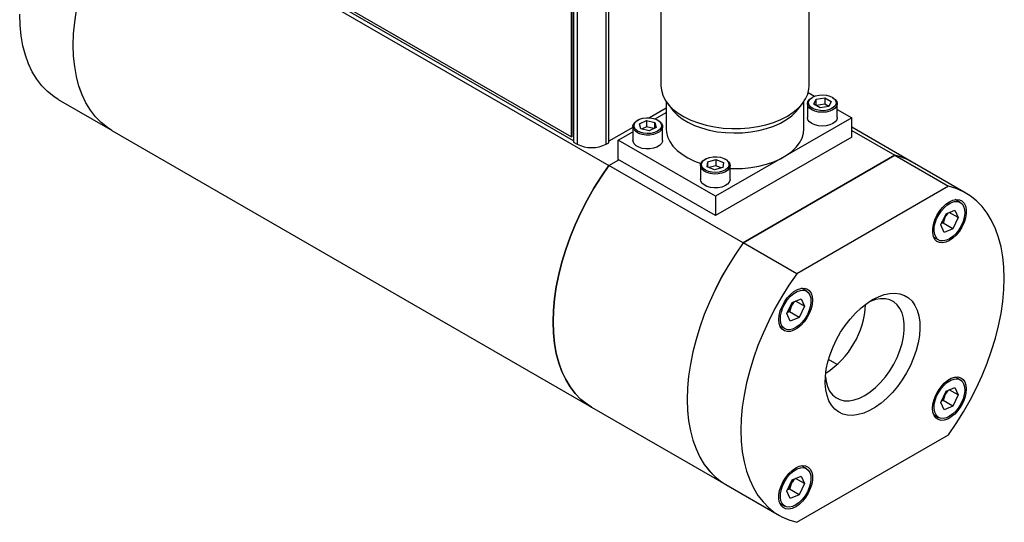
# Model space of a CAD drawing. Header units: inches. Extents: x 1.7 to 12.2, y 1.5 to 8.6.
# Tile 6 of 10: x 10 to 12.2, y 3.8 to 4.9. Entities that reach past the tile are written whole.
import ezdxf

# ---------------------------------------------------------------- set-up
doc = ezdxf.new("R2010")
doc.units = ezdxf.units.IN
doc.header["$MEASUREMENT"] = 0

msp = doc.modelspace()

# ---------------------------------------------------------------- linework, layer by layer
at = {"color": 7, "linetype": 'Continuous', "lineweight": 25}
for p, q in [((11.2434, 4.6783), (11.2434, 5.7336)), ((11.2452, 4.6793), (11.2452, 5.7347)), ((11.2481, 5.7381), (11.2481, 4.6664)), ((11.2563, 5.7333), (11.2563, 4.6616)), ((11.3228, 4.6616), (11.3228, 5.7333)), ((11.3285, 4.6649), (11.3285, 5.7367)), ((10.2388, 5.2423), (11.3287, 4.6131)), ((11.447, 5.0676), (11.447, 4.794)), ((11.7835, 4.794), (11.7835, 5.0676)), ((11.2481, 4.6694), (10.6509, 5.0142)), ((10.6547, 5.0181), (11.2434, 4.6783)), ((11.7814, 4.7787), (11.7959, 4.7703)), ((11.7915, 4.7682), (11.7897, 4.7672)), ((11.7992, 4.7637), (11.8189, 4.7668)), ((11.8189, 4.7668), (11.8333, 4.7585)), ((11.8189, 4.7668), (11.8189, 4.7524)), ((11.8375, 4.7672), (11.8357, 4.7682)), ((10.0779, 4.7632), (10.1951, 4.6955)), ((11.459, 4.7433), (11.4211, 4.7215)), ((11.459, 4.758), (11.459, 4.696)), ((11.4617, 4.7544), (11.4726, 4.7402)), ((11.7579, 4.7402), (11.7689, 4.7544)), ((11.7715, 4.696), (11.7715, 4.758)), ((11.7798, 4.7534), (11.7798, 4.722)), ((11.7939, 4.7524), (11.7992, 4.7637)), ((11.8083, 4.7441), (11.7939, 4.7524)), ((11.7992, 4.7494), (11.7992, 4.7637)), ((11.8189, 4.7524), (11.7992, 4.7494)), ((11.828, 4.7471), (11.8083, 4.7441)), ((11.828, 4.7471), (11.8189, 4.7524)), ((11.8333, 4.7585), (11.828, 4.7471)), ((11.8473, 4.722), (11.8473, 4.7534)), ((11.4337, 4.7188), (11.459, 4.7334)), ((11.8804, 4.7216), (11.5711, 4.543)), ((11.8473, 4.7406), (11.8804, 4.7216)), ((11.8804, 4.6777), (11.8804, 4.7216)), ((11.3832, 4.6995), (11.3285, 4.668)), ((11.3832, 4.7016), (11.3832, 4.6701)), ((11.3948, 4.7164), (11.393, 4.7153)), ((11.398, 4.7079), (11.414, 4.7152)), ((11.4009, 4.6963), (11.398, 4.7079)), ((11.414, 4.7008), (11.403, 4.6958)), ((11.414, 4.7152), (11.4329, 4.7109)), ((11.414, 4.7152), (11.414, 4.7008)), ((11.4308, 4.697), (11.414, 4.7008)), ((11.4358, 4.6993), (11.4199, 4.692)), ((11.4329, 4.7109), (11.4358, 4.6993)), ((11.4329, 4.6979), (11.4329, 4.7109)), ((11.4408, 4.7153), (11.439, 4.7164)), ((11.4507, 4.6701), (11.4507, 4.7016)), ((12.0175, 4.6207), (11.8804, 4.6999)), ((10.1996, 4.6928), (11.2895, 4.0636)), ((11.2452, 4.6793), (11.2434, 4.6783)), ((11.3501, 4.6705), (11.3832, 4.6896)), ((11.4199, 4.692), (11.4009, 4.6963)), ((11.8804, 4.6777), (11.5711, 4.4991)), ((11.8804, 4.6927), (11.9783, 4.6362)), ((11.2481, 4.6664), (11.2563, 4.6616)), ((11.3228, 4.6616), (11.3285, 4.6649)), ((11.5711, 4.543), (11.3501, 4.6705)), ((11.3501, 4.6266), (11.3501, 4.6705)), ((11.6335, 4.4372), (11.9783, 4.6362)), ((11.9783, 4.6362), (11.6336, 4.4371)), ((11.9783, 4.6362), (12.1001, 4.5659)), ((11.3287, 4.6131), (11.3511, 4.626)), ((11.6336, 4.4371), (11.3287, 4.6131)), ((11.5711, 4.4991), (11.3501, 4.6266)), ((11.5366, 4.613), (11.5366, 4.5815)), ((11.5424, 4.6239), (11.5465, 4.6268)), ((11.5483, 4.6278), (11.5465, 4.6268)), ((11.552, 4.6099), (11.5535, 4.6216)), ((11.5689, 4.6033), (11.552, 4.6099)), ((11.5535, 4.6216), (11.5718, 4.6267)), ((11.5535, 4.6093), (11.5535, 4.6216)), ((11.5718, 4.6123), (11.5566, 4.6081)), ((11.5872, 4.6084), (11.5689, 4.6033)), ((11.5718, 4.6267), (11.5887, 4.6201)), ((11.5718, 4.6267), (11.5718, 4.6123)), ((11.5841, 4.6076), (11.5718, 4.6123)), ((11.5887, 4.6201), (11.5872, 4.6084)), ((11.5942, 4.6268), (11.5925, 4.6278)), ((11.6041, 4.5815), (11.6041, 4.613)), ((12.1393, 4.5504), (12.0175, 4.6207)), ((12.1001, 4.5659), (11.7553, 4.3669)), ((11.5711, 4.543), (11.5711, 4.4991)), ((12.127, 4.529), (12.1157, 4.5355)), ((12.0824, 4.4779), (12.0947, 4.5034)), ((12.0914, 4.4915), (12.0951, 4.4992)), ((12.0947, 4.5034), (12.1146, 4.5118)), ((12.0987, 4.5051), (12.0951, 4.4992)), ((12.1223, 4.4948), (12.102, 4.5065)), ((12.1146, 4.5118), (12.1223, 4.4948)), ((12.0901, 4.4609), (12.0824, 4.4779)), ((12.088, 4.4821), (12.0838, 4.4808)), ((12.11, 4.4694), (12.088, 4.4821)), ((12.1223, 4.4948), (12.11, 4.4694)), ((12.11, 4.4694), (12.0901, 4.4609)), ((11.7553, 4.3669), (11.6335, 4.4372)), ((12.0665, 4.4503), (12.0777, 4.4438)), ((11.7776, 4.3274), (11.7664, 4.3339)), ((11.7331, 4.2763), (11.7454, 4.3017)), ((11.7421, 4.2898), (11.7458, 4.2975)), ((11.7454, 4.3017), (11.7653, 4.3102)), ((11.7494, 4.3035), (11.7458, 4.2975)), ((11.773, 4.2932), (11.7527, 4.3049)), ((11.7653, 4.3102), (11.773, 4.2932)), ((11.7408, 4.2593), (11.7331, 4.2763)), ((11.7387, 4.2804), (11.7345, 4.2791)), ((11.7607, 4.2677), (11.7387, 4.2804)), ((11.773, 4.2932), (11.7607, 4.2677)), ((11.7607, 4.2677), (11.7408, 4.2593)), ((11.7172, 4.2486), (11.7284, 4.2421)), ((11.8475, 4.1606), (11.8277, 4.172)), ((12.127, 4.1256), (12.1157, 4.1321)), ((12.0824, 4.0746), (12.0947, 4.1)), ((12.0914, 4.0881), (12.0951, 4.0958)), ((12.0947, 4.1), (12.1146, 4.1085)), ((12.0987, 4.1017), (12.0951, 4.0958)), ((12.1223, 4.0915), (12.102, 4.1031)), ((12.1146, 4.1085), (12.1223, 4.0915)), ((12.0901, 4.0576), (12.0824, 4.0746)), ((12.088, 4.0787), (12.0838, 4.0774)), ((12.11, 4.066), (12.088, 4.0787)), ((12.1223, 4.0915), (12.11, 4.066)), ((11.2895, 4.0636), (11.5943, 3.8876)), ((12.11, 4.066), (12.0901, 4.0576)), ((12.0665, 4.0469), (12.0777, 4.0404)), ((11.7553, 3.8019), (12.1001, 4.0009)), ((11.7776, 3.924), (11.7664, 3.9305)), ((11.7331, 3.8729), (11.7454, 3.8984)), ((11.7421, 3.8865), (11.7458, 3.8942)), ((11.7454, 3.8984), (11.7653, 3.9068)), ((11.7494, 3.9001), (11.7458, 3.8942)), ((11.773, 3.8898), (11.7527, 3.9015)), ((11.7653, 3.9068), (11.773, 3.8898)), ((11.5943, 3.8876), (11.7161, 3.8173)), ((11.7408, 3.8559), (11.7331, 3.8729)), ((11.7387, 3.8771), (11.7345, 3.8758)), ((11.7607, 3.8643), (11.7387, 3.8771)), ((11.773, 3.8898), (11.7607, 3.8643)), ((11.7607, 3.8643), (11.7408, 3.8559)), ((11.7172, 3.8453), (11.7284, 3.8387))]:
    msp.add_line(p, q, dxfattribs=at)
at = {"color": 7, "linetype": 'Continuous', "lineweight": 25, "flags": 128}
for points in [[(10.1997, 4.6929), (10.1895, 4.6993), (10.1753, 4.7106), (10.1624, 4.7238), (10.1509, 4.7388), (10.1407, 4.7555), (10.132, 4.7739), (10.1249, 4.7938), (10.1193, 4.8151), (10.1152, 4.8378), (10.1128, 4.8617), (10.112, 4.8866), (10.1128, 4.9125), (10.1152, 4.9392), (10.1193, 4.9665)], [(10.1996, 4.6928), (10.1894, 4.6993), (10.1753, 4.7105), (10.1624, 4.7237), (10.1508, 4.7387), (10.1407, 4.7554), (10.132, 4.7738), (10.1248, 4.7937), (10.1192, 4.815), (10.1152, 4.8377), (10.1128, 4.8616), (10.112, 4.8866), (10.1128, 4.9124), (10.1152, 4.9391), (10.1192, 4.9664)], [(10.0779, 4.7632), (10.0677, 4.7696), (10.0535, 4.7809), (10.0406, 4.7941), (10.0291, 4.8091), (10.0189, 4.8258), (10.0103, 4.8442), (10.0031, 4.8641), (9.9975, 4.8854), (9.9934, 4.9081), (9.991, 4.932), (9.9902, 4.9569)], [(11.447, 4.794), (11.4479, 4.784), (11.4511, 4.7726), (11.4567, 4.7616), (11.4644, 4.751), (11.4743, 4.741), (11.4862, 4.7317), (11.4999, 4.7233), (11.5152, 4.716), (11.5319, 4.7097), (11.5497, 4.7046), (11.5685, 4.7007), (11.588, 4.6982), (11.6078, 4.697), (11.6277, 4.6972), (11.6475, 4.6987), (11.6668, 4.7016), (11.6854, 4.7057), (11.703, 4.7111), (11.7193, 4.7177), (11.7342, 4.7253)], [(11.7342, 4.7253), (11.7475, 4.734), (11.7588, 4.7434), (11.7682, 4.7536), (11.7754, 4.7643), (11.7804, 4.7754), (11.783, 4.7868), (11.7835, 4.794)], [(11.8375, 4.7672), (11.8428, 4.7631), (11.8462, 4.7584), (11.8473, 4.7534), (11.8462, 4.7484), (11.8428, 4.7437), (11.8375, 4.7396), (11.8305, 4.7365), (11.8223, 4.7346), (11.8136, 4.7339), (11.8049, 4.7346), (11.7967, 4.7365), (11.7897, 4.7396), (11.7844, 4.7437), (11.781, 4.7484), (11.7798, 4.7534), (11.781, 4.7584), (11.7844, 4.7631), (11.7897, 4.7672)], [(11.7915, 4.7682), (11.7983, 4.7712), (11.8062, 4.773), (11.8147, 4.7735), (11.8231, 4.7726), (11.8307, 4.7705), (11.8372, 4.7673), (11.8418, 4.7632), (11.8444, 4.7585), (11.8447, 4.7536), (11.8427, 4.7488), (11.8385, 4.7445), (11.8325, 4.7411), (11.8251, 4.7387), (11.8168, 4.7375), (11.8083, 4.7377), (11.8002, 4.7392), (11.7931, 4.7418), (11.7875, 4.7455), (11.7838, 4.75), (11.7824, 4.7548), (11.7832, 4.7597), (11.7864, 4.7643), (11.7915, 4.7682)], [(11.3879, 4.7103), (11.3921, 4.7145), (11.3981, 4.718), (11.4055, 4.7204), (11.4138, 4.7216), (11.4223, 4.7214), (11.4304, 4.7199), (11.4375, 4.7172), (11.4431, 4.7135), (11.4467, 4.709), (11.4481, 4.7042), (11.4473, 4.6993), (11.4441, 4.6947), (11.4389, 4.6908), (11.4321, 4.6878), (11.4242, 4.6861), (11.4158, 4.6856), (11.4074, 4.6864), (11.3997, 4.6885), (11.3933, 4.6918), (11.3887, 4.6959), (11.3861, 4.7006), (11.3858, 4.7055), (11.3879, 4.7103)], [(11.4726, 4.7402), (11.4743, 4.7381), (11.4837, 4.7284), (11.495, 4.7194), (11.5082, 4.7113), (11.523, 4.7042), (11.5392, 4.6983), (11.5566, 4.6935), (11.5748, 4.6899), (11.5937, 4.6877), (11.6128, 4.6869), (11.6321, 4.6874), (11.651, 4.6893), (11.6694, 4.6925), (11.687, 4.6969), (11.7036, 4.7026), (11.7187, 4.7095), (11.7323, 4.7173), (11.7442, 4.7261), (11.754, 4.7356), (11.7579, 4.7402)], [(11.8473, 4.722), (11.8462, 4.7169), (11.8428, 4.7122), (11.8375, 4.7082), (11.8305, 4.7051), (11.8223, 4.7031), (11.8136, 4.7025), (11.8049, 4.7031), (11.7967, 4.7051), (11.7897, 4.7082), (11.7844, 4.7122), (11.781, 4.7169), (11.7798, 4.722), (11.7798, 4.722)], [(11.4408, 4.7153), (11.4434, 4.7136), (11.4479, 4.7093), (11.4503, 4.7044), (11.4504, 4.6993), (11.4483, 4.6944), (11.444, 4.6899), (11.4378, 4.6863), (11.4303, 4.6837), (11.4218, 4.6823), (11.413, 4.6822), (11.4044, 4.6835), (11.3967, 4.6859), (11.3904, 4.6895), (11.3859, 4.6938), (11.3835, 4.6987), (11.3834, 4.7038), (11.3856, 4.7088), (11.3856, 4.7088)], [(11.3856, 4.7088), (11.3898, 4.7132), (11.393, 4.7153)], [(11.459, 4.696), (11.4595, 4.6891), (11.4621, 4.6781), (11.4671, 4.6674), (11.4743, 4.6571), (11.4837, 4.6474), (11.495, 4.6384), (11.5082, 4.6303), (11.523, 4.6232), (11.5376, 4.6178)], [(11.6041, 4.6061), (11.6128, 4.6059), (11.6321, 4.6064), (11.651, 4.6082), (11.6694, 4.6114), (11.687, 4.6159), (11.7036, 4.6216), (11.7187, 4.6285), (11.7323, 4.6363), (11.7442, 4.6451), (11.754, 4.6546), (11.7618, 4.6648), (11.7674, 4.6754), (11.7706, 4.6863), (11.7715, 4.696)], [(11.4507, 4.6701), (11.4504, 4.6679), (11.4483, 4.6629), (11.444, 4.6585), (11.4378, 4.6548), (11.4303, 4.6522), (11.4218, 4.6508), (11.413, 4.6508), (11.4044, 4.652), (11.3967, 4.6545), (11.3904, 4.658), (11.3859, 4.6624), (11.3835, 4.6673), (11.3832, 4.6701)], [(11.5445, 4.6251), (11.5502, 4.6288), (11.5574, 4.6314), (11.5655, 4.6328), (11.574, 4.6329), (11.5823, 4.6317), (11.5896, 4.6292), (11.5955, 4.6257), (11.5996, 4.6214), (11.6015, 4.6166), (11.6011, 4.6117), (11.5984, 4.607), (11.5936, 4.603), (11.5871, 4.5998), (11.5794, 4.5977), (11.5709, 4.597), (11.5625, 4.5976), (11.5546, 4.5994), (11.5479, 4.6025), (11.5429, 4.6064), (11.5399, 4.611), (11.5391, 4.6159), (11.5407, 4.6207), (11.5445, 4.6251)], [(11.2895, 4.0636), (11.2793, 4.0701), (11.2652, 4.0814), (11.2523, 4.0945), (11.2407, 4.1095), (11.2306, 4.1262), (11.2219, 4.1446), (11.2147, 4.1645), (11.2091, 4.1859), (11.2051, 4.2085), (11.2027, 4.2324), (11.2018, 4.2574), (11.2027, 4.2833), (11.2051, 4.3099), (11.2091, 4.3373), (11.2147, 4.3651), (11.2219, 4.3933), (11.2306, 4.4217), (11.2407, 4.4501), (11.2523, 4.4784), (11.2652, 4.5065), (11.2793, 4.5341), (11.2947, 4.5612), (11.3112, 4.5876), (11.3287, 4.6131)], [(11.3287, 4.6131), (11.3112, 4.5876), (11.2947, 4.5612), (11.2793, 4.5341), (11.2652, 4.5065), (11.2523, 4.4784), (11.2407, 4.4501), (11.2306, 4.4217), (11.2219, 4.3933), (11.2147, 4.3651), (11.2091, 4.3373), (11.2051, 4.3099), (11.2027, 4.2833), (11.2018, 4.2574), (11.2027, 4.2324), (11.2051, 4.2085), (11.2091, 4.1859), (11.2147, 4.1645), (11.2219, 4.1446), (11.2306, 4.1262), (11.2407, 4.1095), (11.2523, 4.0945), (11.2652, 4.0814), (11.2793, 4.0701), (11.2895, 4.0636)], [(11.5942, 4.6268), (11.5959, 4.6257), (11.6007, 4.6215), (11.6035, 4.6167), (11.604, 4.6116), (11.6022, 4.6066), (11.5983, 4.602), (11.5924, 4.5982), (11.5851, 4.5954), (11.5767, 4.5938), (11.5679, 4.5935), (11.5593, 4.5946), (11.5514, 4.5969), (11.5448, 4.6002), (11.54, 4.6045), (11.5372, 4.6093), (11.5367, 4.6144), (11.5385, 4.6194), (11.5424, 4.6239), (11.5424, 4.6239)], [(11.6041, 4.5815), (11.604, 4.5801), (11.6022, 4.5752), (11.5983, 4.5706), (11.5924, 4.5668), (11.5851, 4.564), (11.5767, 4.5624), (11.5679, 4.5621), (11.5593, 4.5631), (11.5514, 4.5654), (11.5448, 4.5688), (11.54, 4.573), (11.5372, 4.5779), (11.5366, 4.5815)], [(12.1001, 4.0009), (12.1176, 4.0264), (12.1341, 4.0528), (12.1495, 4.0799), (12.1637, 4.1075), (12.1766, 4.1356), (12.1881, 4.1639), (12.1982, 4.1923), (12.2069, 4.2207), (12.2141, 4.2489), (12.2197, 4.2767), (12.2237, 4.3041), (12.2262, 4.3308), (12.227, 4.3566), (12.2262, 4.3816), (12.2237, 4.4055), (12.2197, 4.4281), (12.2141, 4.4495), (12.2069, 4.4694), (12.1982, 4.4878), (12.1881, 4.5045), (12.1766, 4.5195), (12.1637, 4.5327), (12.1495, 4.5439), (12.1341, 4.5533), (12.1176, 4.5606), (12.1001, 4.5659)], [(12.1024, 4.4422), (12.0944, 4.4386), (12.0868, 4.437), (12.0799, 4.4376), (12.0739, 4.4404), (12.0692, 4.4451), (12.0659, 4.4517), (12.0643, 4.4598), (12.0643, 4.469), (12.0659, 4.479), (12.0692, 4.4893), (12.0739, 4.4995), (12.0799, 4.5092), (12.0868, 4.5178), (12.0944, 4.525), (12.1024, 4.5306), (12.1103, 4.5342), (12.1179, 4.5358), (12.1249, 4.5351), (12.1308, 4.5324), (12.1355, 4.5276), (12.1388, 4.5211), (12.1404, 4.513), (12.1404, 4.5037), (12.1388, 4.4937), (12.1355, 4.4834), (12.1308, 4.4732), (12.1249, 4.4636), (12.1179, 4.455), (12.1103, 4.4477), (12.1024, 4.4422)], [(12.1345, 4.5203), (12.1366, 4.5132), (12.1371, 4.5048), (12.136, 4.4955), (12.1333, 4.4859), (12.1292, 4.4762), (12.1238, 4.4671), (12.1174, 4.4588), (12.1103, 4.4518), (12.1028, 4.4465), (12.0953, 4.443), (12.0881, 4.4415), (12.0816, 4.4421), (12.0761, 4.4448), (12.0718, 4.4495), (12.0689, 4.4559), (12.0676, 4.4637), (12.0679, 4.4725), (12.0699, 4.482), (12.0733, 4.4917), (12.0781, 4.5012), (12.084, 4.51), (12.0908, 4.5176), (12.0982, 4.5239), (12.1057, 4.5283), (12.113, 4.5308), (12.1199, 4.5312), (12.126, 4.5295), (12.1309, 4.5258), (12.1345, 4.5203)], [(11.6335, 4.4372), (11.616, 4.4116), (11.5995, 4.3853), (11.5841, 4.3582), (11.5699, 4.3305), (11.557, 4.3025), (11.5455, 4.2742), (11.5354, 4.2457), (11.5267, 4.2173), (11.5195, 4.1891), (11.5139, 4.1613), (11.5099, 4.134), (11.5074, 4.1073), (11.5066, 4.0814), (11.5074, 4.0565), (11.5099, 4.0326), (11.5139, 4.0099), (11.5195, 3.9886), (11.5267, 3.9686), (11.5354, 3.9503), (11.5455, 3.9336), (11.557, 3.9186), (11.5699, 3.9054), (11.5841, 3.8941), (11.5943, 3.8876)], [(11.6336, 4.4371), (11.616, 4.4116), (11.5995, 4.3852), (11.5842, 4.3582), (11.57, 4.3305), (11.5571, 4.3024), (11.5455, 4.2741), (11.5354, 4.2457), (11.5267, 4.2173), (11.5196, 4.1891), (11.514, 4.1613), (11.5099, 4.134), (11.5075, 4.1073), (11.5067, 4.0814), (11.5075, 4.0564), (11.5099, 4.0326), (11.514, 4.0099), (11.5196, 3.9885), (11.5267, 3.9686), (11.5354, 3.9503), (11.5455, 3.9335), (11.5571, 3.9185), (11.57, 3.9054), (11.5842, 3.8941), (11.5944, 3.8876)], [(11.7553, 4.3669), (11.7378, 4.3413), (11.7213, 4.315), (11.7059, 4.2879), (11.6917, 4.2602), (11.6788, 4.2322), (11.6673, 4.2038), (11.6571, 4.1754), (11.6485, 4.147), (11.6413, 4.1188), (11.6357, 4.091), (11.6317, 4.0637), (11.6292, 4.037), (11.6284, 4.0111), (11.6292, 3.9862), (11.6317, 3.9623), (11.6357, 3.9396), (11.6413, 3.9183), (11.6485, 3.8983), (11.6571, 3.88), (11.6673, 3.8632), (11.6788, 3.8483), (11.6917, 3.8351), (11.7059, 3.8238), (11.7213, 3.8145), (11.7378, 3.8072), (11.7553, 3.8019)], [(11.7913, 4.3068), (11.7905, 4.2972), (11.788, 4.2869), (11.784, 4.2766), (11.7787, 4.2667), (11.7722, 4.2575), (11.7649, 4.2495), (11.757, 4.2431), (11.749, 4.2385), (11.7412, 4.2359), (11.7339, 4.2354), (11.7274, 4.2371), (11.7221, 4.2409), (11.7181, 4.2466), (11.7156, 4.2539), (11.7148, 4.2626), (11.7156, 4.2723), (11.7181, 4.2825), (11.7221, 4.2928), (11.7274, 4.3028), (11.7339, 4.312), (11.7412, 4.3199), (11.749, 4.3264), (11.757, 4.331), (11.7649, 4.3336), (11.7722, 4.3341), (11.7787, 4.3324), (11.784, 4.3286), (11.788, 4.3229), (11.7905, 4.3155), (11.7913, 4.3068)], [(11.7852, 4.3186), (11.7873, 4.3115), (11.7878, 4.3031), (11.7867, 4.2939), (11.784, 4.2842), (11.7798, 4.2746), (11.7744, 4.2654), (11.7681, 4.2571), (11.761, 4.2502), (11.7535, 4.2448), (11.746, 4.2413), (11.7388, 4.2398), (11.7323, 4.2405), (11.7268, 4.2432), (11.7225, 4.2478), (11.7196, 4.2542), (11.7183, 4.262), (11.7186, 4.2709), (11.7206, 4.2804), (11.724, 4.2901), (11.7288, 4.2996), (11.7347, 4.3083), (11.7415, 4.316), (11.7488, 4.3222), (11.7564, 4.3267), (11.7637, 4.3291), (11.7706, 4.3296), (11.7767, 4.3279), (11.7816, 4.3242), (11.7852, 4.3186)], [(11.9277, 4.3081), (11.9409, 4.3148), (11.9539, 4.3195), (11.9666, 4.3222), (11.9786, 4.3227), (11.9899, 4.3212), (12.0002, 4.3175), (12.0094, 4.3119), (12.0174, 4.3043), (12.024, 4.2949), (12.0292, 4.2838), (12.0328, 4.2711), (12.0348, 4.2572), (12.0353, 4.2421), (12.034, 4.2262), (12.0312, 4.2096), (12.0268, 4.1926), (12.0209, 4.1755), (12.0136, 4.1586), (12.0049, 4.142), (11.9952, 4.126), (11.9843, 4.1109), (11.9727, 4.097), (11.9603, 4.0843), (11.9475, 4.0731), (11.9343, 4.0637), (11.9211, 4.056), (11.9079, 4.0503), (11.8951, 4.0466), (11.8827, 4.045), (11.8711, 4.0455), (11.8602, 4.0481), (11.8504, 4.0528), (11.8418, 4.0594), (11.8345, 4.0679), (11.8286, 4.0782), (11.8242, 4.0901), (11.8214, 4.1034), (11.8201, 4.118), (11.8206, 4.1335), (11.8226, 4.1498), (11.8262, 4.1666), (11.8314, 4.1837), (11.838, 4.2007), (11.846, 4.2175), (11.8552, 4.2339), (11.8655, 4.2494), (11.8768, 4.264), (11.8888, 4.2773), (11.9015, 4.2892), (11.9145, 4.2996), (11.9277, 4.3081)], [(11.8205, 4.1326), (11.822, 4.1221), (11.8253, 4.1104), (11.8302, 4.1002), (11.8366, 4.0918), (11.8443, 4.0853), (11.8533, 4.0808), (11.8633, 4.0784), (11.8742, 4.0781), (11.8858, 4.0801), (11.8978, 4.0841), (11.91, 4.0902), (11.9223, 4.0983), (11.9343, 4.1081), (11.9458, 4.1195), (11.9567, 4.1323), (11.9668, 4.1463), (11.9757, 4.1611), (11.9835, 4.1766), (11.9899, 4.1924), (11.9948, 4.2082), (11.9981, 4.2238), (11.9997, 4.2388), (11.9997, 4.253), (11.9981, 4.266), (11.9948, 4.2778), (11.9899, 4.2879), (11.9835, 4.2964), (11.9757, 4.3029), (11.9668, 4.3074), (11.9567, 4.3098), (11.9458, 4.31), (11.9343, 4.3081), (11.9223, 4.304), (11.9184, 4.3023)], [(12.0641, 4.0609), (12.0649, 4.0706), (12.0674, 4.0808), (12.0714, 4.0911), (12.0767, 4.1011), (12.0832, 4.1102), (12.0905, 4.1182), (12.0984, 4.1247), (12.1064, 4.1293), (12.1142, 4.1319), (12.1215, 4.1323), (12.128, 4.1306), (12.1333, 4.1269), (12.1373, 4.1212), (12.1398, 4.1138), (12.1406, 4.1051), (12.1398, 4.0954), (12.1373, 4.0852), (12.1333, 4.0749), (12.128, 4.065), (12.1215, 4.0558), (12.1142, 4.0478), (12.1064, 4.0414), (12.0984, 4.0367), (12.0905, 4.0341), (12.0832, 4.0337), (12.0767, 4.0354), (12.0714, 4.0392), (12.0674, 4.0448), (12.0649, 4.0522), (12.0641, 4.0609)], [(12.1345, 4.1169), (12.1366, 4.1098), (12.1371, 4.1014), (12.136, 4.0922), (12.1333, 4.0825), (12.1292, 4.0729), (12.1238, 4.0637), (12.1174, 4.0554), (12.1103, 4.0484), (12.1028, 4.0431), (12.0953, 4.0396), (12.0881, 4.0381), (12.0816, 4.0388), (12.0761, 4.0415), (12.0718, 4.0461), (12.0689, 4.0525), (12.0676, 4.0603), (12.0679, 4.0692), (12.0699, 4.0787), (12.0733, 4.0884), (12.0781, 4.0978), (12.084, 4.1066), (12.0908, 4.1143), (12.0982, 4.1205), (12.1057, 4.1249), (12.113, 4.1274), (12.1199, 4.1278), (12.126, 4.1262), (12.1309, 4.1225), (12.1345, 4.1169)], [(11.753, 3.9256), (11.761, 3.9292), (11.7686, 3.9307), (11.7755, 3.9301), (11.7815, 3.9274), (11.7862, 3.9226), (11.7894, 3.916), (11.7911, 3.908), (11.7911, 3.8987), (11.7894, 3.8887), (11.7862, 3.8784), (11.7815, 3.8682), (11.7755, 3.8586), (11.7686, 3.85), (11.761, 3.8427), (11.753, 3.8372), (11.7451, 3.8335), (11.7375, 3.832), (11.7305, 3.8326), (11.7246, 3.8354), (11.7199, 3.8401), (11.7166, 3.8467), (11.715, 3.8548), (11.715, 3.864), (11.7166, 3.874), (11.7199, 3.8843), (11.7246, 3.8945), (11.7305, 3.9041), (11.7375, 3.9128), (11.7451, 3.92), (11.753, 3.9256)], [(11.7852, 3.9153), (11.7873, 3.9081), (11.7878, 3.8998), (11.7867, 3.8905), (11.784, 3.8809), (11.7798, 3.8712), (11.7744, 3.862), (11.7681, 3.8538), (11.761, 3.8468), (11.7535, 3.8414), (11.746, 3.8379), (11.7388, 3.8365), (11.7323, 3.8371), (11.7268, 3.8398), (11.7225, 3.8445), (11.7196, 3.8508), (11.7183, 3.8586), (11.7186, 3.8675), (11.7206, 3.877), (11.724, 3.8867), (11.7288, 3.8962), (11.7347, 3.905), (11.7415, 3.9126), (11.7488, 3.9188), (11.7564, 3.9233), (11.7637, 3.9258), (11.7706, 3.9262), (11.7767, 3.9245), (11.7816, 3.9208), (11.7852, 3.9153)]]:
    msp.add_lwpolyline(points, dxfattribs=at)
at = {"color": 7, "linetype": 'Continuous', "lineweight": 25}
for centre, radius, start, end in [((11.2895, 4.7258), 0.0722, 242.6097, 297.3903), ((11.9456, 4.4957), 0.1442, 60.0671, 76.872), ((11.9455, 4.4957), 0.1442, 60.0671, 76.872), ((12.061, 4.5115), 0.0362, 340.0881, 348.2838), ((12.0569, 4.5124), 0.0403, 314.5819, 328.7827), ((11.7117, 4.3099), 0.0362, 340.0881, 348.2838), ((11.7167, 4.3057), 0.195, 302.4284, 357.4527), ((11.7076, 4.3107), 0.0403, 314.5819, 328.7827), ((12.061, 4.1081), 0.0362, 340.0881, 348.2838), ((12.0569, 4.109), 0.0403, 314.5819, 328.7827), ((11.7117, 3.9065), 0.0362, 340.0881, 348.2838), ((11.7076, 3.9074), 0.0403, 314.5819, 328.7827)]:
    msp.add_arc(centre, radius, start, end, dxfattribs=at)
for points in [[(12.0914, 4.4915), (12.0901, 4.4884), (12.089, 4.4853), (12.088, 4.4821)], [(11.7421, 4.2898), (11.7408, 4.2868), (11.7397, 4.2836), (11.7387, 4.2804)], [(12.0914, 4.0881), (12.0901, 4.085), (12.089, 4.0819), (12.088, 4.0787)], [(11.7421, 3.8865), (11.7408, 3.8834), (11.7397, 3.8803), (11.7387, 3.8771)]]:
    msp.add_open_spline(points, degree=3, dxfattribs=at)

doc.saveas('drawing.dxf')
